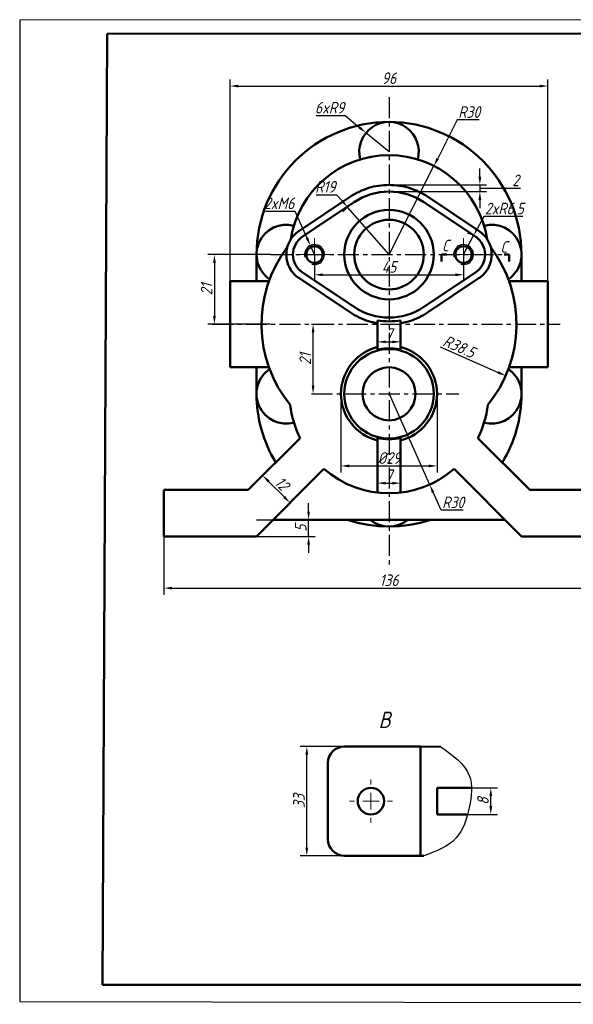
# Model space of a CAD drawing. Header units: millimetres. Extents: x 0 to 420, y -1 to 296.
# Tile 1 of 6: x 0 to 167, y -1 to 296. Entities that reach past the tile are written whole.
import ezdxf

# ---------------------------------------------------------------- set-up
doc = ezdxf.new("R2010")
doc.units = ezdxf.units.MM
doc.header["$LTSCALE"] = 0.2
doc.linetypes.add('CENTER', pattern=[50.8, 31.75, -6.35, 6.35, -6.35])
for name, color, linetype in [('Thin Line', 7, 'Continuous'), ('文字', 7, 'Continuous'), ('点划线', 3, 'CENTER')]:
    doc.layers.add(name, color=color, linetype=linetype)
for name, color, linetype, lineweight in [('Think Line', 7, 'Continuous', 50), ('粗实线', 7, 'Continuous', 50), ('细实线', 7, 'Continuous', 25)]:
    doc.layers.add(name, color=color, linetype=linetype, lineweight=lineweight)
doc.styles.add('尺寸数字', font='gbeitc.shx', dxfattribs={"bigfont": 'gbcbig.shx'})
doc.dimstyles.new("chang'an university", dxfattribs={"dimtxt": 3.5, "dimasz": 2.5, "dimexe": 2, "dimexo": 0, "dimtad": 1, "dimtoh": 1, "dimdec": 1, "dimdsep": 46, "dimtxsty": '尺寸数字', "dimcen": 2.5, "dimclrd": 256, "dimclre": 256, "dimclrt": 256, "dimadec": 0, "dimazin": 0, "dimtfac": 1, "dimtdec": 1, "dimtmove": 1, "dimatfit": 3, "dimfxl": 1, "dimlwd": -1, "dimlwe": -1, "dimarcsym": 0})

# ---------------------------------------------------------------- blocks, each defined once
blk = doc.blocks.new('SW_CENTERMARKSYMBOL_2')
at = {"color": 0, "linetype": 'Continuous', "lineweight": 18}
for p, q in [((0, 1.25), (0, 2.5)), ((-1.25, 0), (-2.5, 0)), ((0, 0), (-1.25, 0)), ((0, 0), (0, 1.25)), ((0, 0), (0, -1.25)), ((0, 0), (1.25, 0)), ((1.25, 0), (2.5, 0)), ((0, -1.25), (0, -2.5))]:
    blk.add_line(p, q, dxfattribs=at)
blk = doc.blocks.new('SW_CENTERMARKSYMBOL_3')
at = {"color": 0, "linetype": 'Continuous', "lineweight": 18}
for p, q in [((0, 1.25), (0, 2.5)), ((-1.25, 0), (-2.5, 0)), ((0, 0), (-1.25, 0)), ((0, 0), (0, 1.25)), ((0, 0), (0, -1.25)), ((0, 0), (1.25, 0)), ((1.25, 0), (2.5, 0)), ((0, -1.25), (0, -2.5))]:
    blk.add_line(p, q, dxfattribs=at)
blk = doc.blocks.new('SW_CENTERMARKSYMBOL_16')
at = {"color": 0, "linetype": 'Continuous', "lineweight": 18}
for p, q in [((0, 2.5), (0, 3.25)), ((-2.5, 0), (-3.25, 0)), ((0, 0), (-1.25, 0)), ((0, 0), (0, 1.25)), ((0, 0), (0, -1.25)), ((0, 0), (1.25, 0)), ((2.5, 0), (3.25, 0)), ((0, -2.5), (0, -3.25))]:
    blk.add_line(p, q, dxfattribs=at)
blk = doc.blocks.new('*D33')
at = {"layer": 'Defpoints', "color": 0, "transparency": 16777216}
for p in [(86.69, 76.91), (106.06, 76.91), (106.06, 43.91)]:
    blk.add_point(p, dxfattribs=at)
at = {"layer": 'Thin Line', "transparency": 16777216}
for p, q in [((106.06, 76.91), (84.69, 76.91)), ((86.69, 46.41), (86.69, 74.41)), ((106.06, 43.91), (84.69, 43.91))]:
    blk.add_line(p, q, dxfattribs=at)
for points in [[(86.27, 74.41), (87.11, 74.41), (86.69, 76.91)], [(86.27, 46.41), (87.11, 46.41), (86.69, 43.91)]]:
    blk.add_solid(points, dxfattribs=at)
at = {"layer": 'Thin Line', "transparency": 16777216, "insert": (84.31, 60.41), "char_height": 3.5, "attachment_point": 5, "rotation": 90, "style": '尺寸数字'}
blk.add_mtext('33', dxfattribs=at)
blk = doc.blocks.new('*D40')
at = {"layer": 'Defpoints', "color": 0, "transparency": 16777216}
for p in [(125.08, 252.03), (111.51, 225.27)]:
    blk.add_point(p, dxfattribs=at)
at = {"layer": 'Thin Line', "transparency": 16777216}
for p, q in [((132.1, 265.88), (126.21, 254.26)), ((138.7, 265.88), (132.1, 265.88)), ((111.51, 225.27), (125.08, 252.03))]:
    blk.add_line(p, q, dxfattribs=at)
blk.add_solid([(125.83, 254.45), (126.58, 254.07), (125.08, 252.03)], dxfattribs=at)
at = {"layer": 'Thin Line', "transparency": 16777216, "insert": (135.71, 268.25), "char_height": 3.5, "attachment_point": 5, "style": '尺寸数字'}
blk.add_mtext('R30', dxfattribs=at)
blk = doc.blocks.new('*D41')
at = {"layer": 'Defpoints', "color": 0, "transparency": 16777216}
for p in [(111.51, 204.27), (146.72, 188.72)]:
    blk.add_point(p, dxfattribs=at)
at = {"layer": 'Thin Line', "transparency": 16777216}
blk.add_line((126.98, 197.44), (144.44, 189.73), dxfattribs=at)
blk.add_solid([(144.61, 190.11), (144.27, 189.35), (146.72, 188.72)], dxfattribs=at)
at = {"layer": 'Thin Line', "transparency": 16777216, "insert": (132.68, 197.52), "char_height": 3.5, "attachment_point": 5, "rotation": 336.1727, "style": '尺寸数字'}
blk.add_mtext('R38.5', dxfattribs=at)
blk = doc.blocks.new('*D42')
at = {"layer": 'Defpoints', "color": 0, "transparency": 16777216}
for p in [(111.51, 183.27), (123.78, 155.9)]:
    blk.add_point(p, dxfattribs=at)
at = {"layer": 'Thin Line', "transparency": 16777216}
for p, q in [((111.51, 183.27), (123.78, 155.9)), ((127.25, 148.14), (124.8, 153.62)), ((133.86, 148.14), (127.25, 148.14))]:
    blk.add_line(p, q, dxfattribs=at)
blk.add_solid([(125.18, 153.79), (124.42, 153.45), (123.78, 155.9)], dxfattribs=at)
at = {"layer": 'Thin Line', "transparency": 16777216, "insert": (130.87, 150.52), "char_height": 3.5, "attachment_point": 5, "style": '尺寸数字'}
blk.add_mtext('R30', dxfattribs=at)
blk = doc.blocks.new('*D54')
at = {"layer": 'Defpoints', "color": 0, "transparency": 16777216}
for p in [(97.01, 183.27), (126.01, 183.27), (126.01, 161.52)]:
    blk.add_point(p, dxfattribs=at)
at = {"layer": 'Thin Line', "transparency": 16777216}
for p, q in [((97.01, 183.27), (97.01, 159.52)), ((126.01, 183.27), (126.01, 159.52)), ((99.51, 161.52), (123.51, 161.52))]:
    blk.add_line(p, q, dxfattribs=at)
for points in [[(99.51, 161.94), (99.51, 161.1), (97.01, 161.52)], [(123.51, 161.94), (123.51, 161.1), (126.01, 161.52)]]:
    blk.add_solid(points, dxfattribs=at)
at = {"layer": 'Thin Line', "transparency": 16777216, "insert": (111.51, 163.9), "char_height": 3.5, "attachment_point": 5, "style": '尺寸数字'}
blk.add_mtext('%%C29', dxfattribs=at)
blk = doc.blocks.new('*D57')
at = {"layer": 'Defpoints', "color": 0, "transparency": 16777216}
for p in [(71.51, 145.27), (87.23, 145.27), (71.51, 140.27)]:
    blk.add_point(p, dxfattribs=at)
at = {"layer": 'Thin Line', "transparency": 16777216}
for p, q in [((87.23, 147.77), (87.23, 150.27)), ((71.51, 145.27), (89.23, 145.27)), ((87.23, 140.27), (87.23, 145.27)), ((71.51, 140.27), (89.23, 140.27)), ((87.23, 137.77), (87.23, 135.27))]:
    blk.add_line(p, q, dxfattribs=at)
for points in [[(86.81, 147.77), (87.65, 147.77), (87.23, 145.27)], [(86.81, 137.77), (87.65, 137.77), (87.23, 140.27)]]:
    blk.add_solid(points, dxfattribs=at)
at = {"layer": 'Thin Line', "transparency": 16777216, "insert": (84.86, 142.77), "char_height": 3.5, "attachment_point": 5, "rotation": 90, "style": '尺寸数字'}
blk.add_mtext('5', dxfattribs=at)
blk = doc.blocks.new('*D63')
at = {"layer": 'Defpoints', "color": 0, "transparency": 16777216}
for p in [(43.51, 140.27), (179.51, 140.27), (179.51, 124.66)]:
    blk.add_point(p, dxfattribs=at)
at = {"layer": 'Thin Line', "transparency": 16777216}
for p, q in [((43.51, 140.27), (43.51, 122.66)), ((179.51, 140.27), (179.51, 122.66)), ((46.01, 124.66), (177.01, 124.66))]:
    blk.add_line(p, q, dxfattribs=at)
for points in [[(46.01, 125.07), (46.01, 124.24), (43.51, 124.66)], [(177.01, 125.07), (177.01, 124.24), (179.51, 124.66)]]:
    blk.add_solid(points, dxfattribs=at)
at = {"layer": 'Thin Line', "transparency": 16777216, "insert": (111.51, 127.03), "char_height": 3.5, "attachment_point": 5, "style": '尺寸数字'}
blk.add_mtext('136', dxfattribs=at)
blk = doc.blocks.new('*D65')
at = {"layer": 'Defpoints', "color": 0, "transparency": 16777216}
for p in [(73.05, 158.32), (81.3, 150.07), (81.62, 150.39)]:
    blk.add_point(p, dxfattribs=at)
at = {"layer": 'Thin Line', "transparency": 16777216}
for p, q in [((73.05, 158.32), (74.78, 160.05)), ((75.14, 156.87), (79.85, 152.16)), ((81.3, 150.07), (83.03, 151.8))]:
    blk.add_line(p, q, dxfattribs=at)
for points in [[(75.43, 157.17), (74.84, 156.58), (73.37, 158.64)], [(80.15, 152.45), (79.56, 151.86), (81.62, 150.39)]]:
    blk.add_solid(points, dxfattribs=at)
at = {"layer": 'Thin Line', "transparency": 16777216, "insert": (79.17, 156.19), "char_height": 3.5, "attachment_point": 5, "rotation": 315, "style": '尺寸数字'}
blk.add_mtext('12', dxfattribs=at)
blk = doc.blocks.new('*D66')
at = {"layer": 'Defpoints', "color": 0, "transparency": 16777216}
for p in [(88.12, 204.27), (88.59, 204.27), (88.12, 183.27)]:
    blk.add_point(p, dxfattribs=at)
at = {"layer": 'Thin Line', "transparency": 16777216}
for p, q in [((88.12, 204.27), (90.59, 204.27)), ((88.59, 185.77), (88.59, 201.77)), ((88.12, 183.27), (90.59, 183.27))]:
    blk.add_line(p, q, dxfattribs=at)
for points in [[(88.17, 201.77), (89.01, 201.77), (88.59, 204.27)], [(88.17, 185.77), (89.01, 185.77), (88.59, 183.27)]]:
    blk.add_solid(points, dxfattribs=at)
at = {"layer": 'Thin Line', "transparency": 16777216, "insert": (86.21, 193.77), "char_height": 3.5, "attachment_point": 5, "rotation": 90, "style": '尺寸数字'}
blk.add_mtext('21', dxfattribs=at)
blk = doc.blocks.new('*D67')
at = {"layer": 'Defpoints', "color": 0, "transparency": 16777216}
for p in [(104.56, 261.99), (111.51, 256.27)]:
    blk.add_point(p, dxfattribs=at)
at = {"layer": 'Thin Line', "transparency": 16777216}
for p, q in [((89.53, 267.19), (98.25, 267.19)), ((98.25, 267.19), (102.63, 263.58)), ((111.51, 256.27), (104.56, 261.99))]:
    blk.add_line(p, q, dxfattribs=at)
blk.add_solid([(102.89, 263.91), (102.36, 263.26), (104.56, 261.99)], dxfattribs=at)
at = {"layer": 'Thin Line', "transparency": 16777216, "insert": (93.57, 269.56), "char_height": 3.5, "attachment_point": 5, "style": '尺寸数字'}
blk.add_mtext('6xR9', dxfattribs=at)
blk = doc.blocks.new('*D68')
at = {"layer": 'Defpoints', "color": 0, "transparency": 16777216}
for p in [(98.99, 239.57), (111.51, 225.27)]:
    blk.add_point(p, dxfattribs=at)
at = {"layer": 'Thin Line', "transparency": 16777216}
for p, q in [((89.53, 243.33), (95.7, 243.33)), ((95.7, 243.33), (97.34, 241.45)), ((111.51, 225.27), (98.99, 239.57))]:
    blk.add_line(p, q, dxfattribs=at)
blk.add_arc((111.51, 225.27), 19, 123.749, 137.2352, dxfattribs=at)
blk.add_solid([(97.66, 241.73), (97.03, 241.18), (98.99, 239.57)], dxfattribs=at)
at = {"layer": 'Thin Line', "transparency": 16777216, "insert": (92.3, 245.71), "char_height": 3.5, "attachment_point": 5, "style": '尺寸数字'}
blk.add_mtext('R19', dxfattribs=at)
blk = doc.blocks.new('*D69')
at = {"layer": 'Defpoints', "color": 0, "transparency": 16777216}
for p in [(87.77, 228.01), (89.01, 225.27)]:
    blk.add_point(p, dxfattribs=at)
at = {"layer": 'Thin Line', "transparency": 16777216}
for p, q in [((74.23, 238.36), (83.1, 238.36)), ((83.1, 238.36), (86.74, 230.29)), ((89.01, 225.27), (87.77, 228.01))]:
    blk.add_line(p, q, dxfattribs=at)
blk.add_solid([(87.12, 230.46), (86.36, 230.12), (87.77, 228.01)], dxfattribs=at)
at = {"layer": 'Thin Line', "transparency": 16777216, "insert": (78.35, 240.73), "char_height": 3.5, "attachment_point": 5, "style": '尺寸数字'}
blk.add_mtext('2xM6', dxfattribs=at)
blk = doc.blocks.new('*D70')
at = {"layer": 'Defpoints', "color": 0, "transparency": 16777216}
for p in [(137.06, 231.01), (134.01, 225.27)]:
    blk.add_point(p, dxfattribs=at)
at = {"layer": 'Thin Line', "transparency": 16777216}
for p, q in [((140.13, 236.79), (138.23, 233.22)), ((151.91, 236.79), (140.13, 236.79)), ((134.01, 225.27), (137.06, 231.01))]:
    blk.add_line(p, q, dxfattribs=at)
blk.add_arc((134.01, 225.27), 6.5, 56.251, 79.6277, dxfattribs=at)
blk.add_solid([(137.86, 233.42), (138.6, 233.03), (137.06, 231.01)], dxfattribs=at)
at = {"layer": 'Thin Line', "transparency": 16777216, "insert": (146.33, 239.16), "char_height": 3.5, "attachment_point": 5, "style": '尺寸数字'}
blk.add_mtext('2xR6.5', dxfattribs=at)
blk = doc.blocks.new('*D71')
at = {"layer": 'Defpoints', "color": 0, "transparency": 16777216}
for p in [(89.01, 225.27), (134.01, 225.27), (134.01, 219.18)]:
    blk.add_point(p, dxfattribs=at)
at = {"layer": 'Thin Line', "transparency": 16777216}
for p, q in [((89.01, 225.27), (89.01, 217.18)), ((134.01, 225.27), (134.01, 217.18)), ((91.51, 219.18), (131.51, 219.18))]:
    blk.add_line(p, q, dxfattribs=at)
for points in [[(91.51, 219.6), (91.51, 218.76), (89.01, 219.18)], [(131.51, 219.6), (131.51, 218.76), (134.01, 219.18)]]:
    blk.add_solid(points, dxfattribs=at)
at = {"layer": 'Thin Line', "transparency": 16777216, "insert": (111.51, 221.55), "char_height": 3.5, "attachment_point": 5, "style": '尺寸数字'}
blk.add_mtext('45', dxfattribs=at)
blk = doc.blocks.new('*D73')
at = {"layer": 'Defpoints', "color": 0, "transparency": 16777216}
for p in [(126.06, 64.41), (142.24, 64.41), (126.06, 56.41)]:
    blk.add_point(p, dxfattribs=at)
at = {"layer": 'Thin Line', "transparency": 16777216}
for p, q in [((126.06, 64.41), (144.24, 64.41)), ((142.24, 58.91), (142.24, 61.91)), ((126.06, 56.41), (144.24, 56.41))]:
    blk.add_line(p, q, dxfattribs=at)
for points in [[(141.83, 61.91), (142.66, 61.91), (142.24, 64.41)], [(141.83, 58.91), (142.66, 58.91), (142.24, 56.41)]]:
    blk.add_solid(points, dxfattribs=at)
at = {"layer": 'Thin Line', "transparency": 16777216, "insert": (139.87, 60.41), "char_height": 3.5, "attachment_point": 5, "rotation": 90, "style": '尺寸数字'}
blk.add_mtext('8', dxfattribs=at)
blk = doc.blocks.new('*D74')
at = {"layer": 'Defpoints', "color": 0, "transparency": 16777216}
for p in [(108.01, 200.98), (115.01, 200.98), (115.01, 198.95)]:
    blk.add_point(p, dxfattribs=at)
at = {"layer": 'Thin Line', "transparency": 16777216}
for p, q in [((108.01, 200.98), (108.01, 196.95)), ((115.01, 200.98), (115.01, 196.95)), ((110.51, 198.95), (112.51, 198.95))]:
    blk.add_line(p, q, dxfattribs=at)
for points in [[(110.51, 199.36), (110.51, 198.53), (108.01, 198.95)], [(112.51, 199.36), (112.51, 198.53), (115.01, 198.95)]]:
    blk.add_solid(points, dxfattribs=at)
at = {"layer": 'Thin Line', "transparency": 16777216, "insert": (111.51, 201.32), "char_height": 3.5, "attachment_point": 5, "style": '尺寸数字'}
blk.add_mtext('7', dxfattribs=at)
blk = doc.blocks.new('*D75')
at = {"layer": 'Defpoints', "color": 0, "transparency": 16777216}
for p in [(115.01, 156.32), (108.01, 153.48), (115.01, 153.48)]:
    blk.add_point(p, dxfattribs=at)
at = {"layer": 'Thin Line', "transparency": 16777216}
for p, q in [((108.01, 153.48), (108.01, 158.32)), ((115.01, 153.48), (115.01, 158.32)), ((110.51, 156.32), (112.51, 156.32))]:
    blk.add_line(p, q, dxfattribs=at)
for points in [[(110.51, 156.74), (110.51, 155.9), (108.01, 156.32)], [(112.51, 156.74), (112.51, 155.9), (115.01, 156.32)]]:
    blk.add_solid(points, dxfattribs=at)
at = {"layer": 'Thin Line', "transparency": 16777216, "insert": (111.51, 158.7), "char_height": 3.5, "attachment_point": 5, "style": '尺寸数字'}
blk.add_mtext('7', dxfattribs=at)
blk = doc.blocks.new('*D76')
at = {"layer": 'Defpoints', "color": 0, "transparency": 16777216}
for p in [(75.76, 225.27), (58.8, 204.27), (75.76, 204.27)]:
    blk.add_point(p, dxfattribs=at)
at = {"layer": 'Thin Line', "transparency": 16777216}
for p, q in [((75.76, 225.27), (56.8, 225.27)), ((58.8, 222.77), (58.8, 206.77)), ((75.76, 204.27), (56.8, 204.27))]:
    blk.add_line(p, q, dxfattribs=at)
for points in [[(58.39, 222.77), (59.22, 222.77), (58.8, 225.27)], [(58.39, 206.77), (59.22, 206.77), (58.8, 204.27)]]:
    blk.add_solid(points, dxfattribs=at)
at = {"layer": 'Thin Line', "transparency": 16777216, "insert": (56.43, 214.77), "char_height": 3.5, "attachment_point": 5, "rotation": 90, "style": '尺寸数字'}
blk.add_mtext('21', dxfattribs=at)
blk = doc.blocks.new('*D77')
at = {"layer": 'Defpoints', "color": 0, "transparency": 16777216}
for p in [(111.51, 246.27), (111.51, 244.27), (138.94, 244.27)]:
    blk.add_point(p, dxfattribs=at)
at = {"layer": 'Thin Line', "transparency": 16777216}
for p, q in [((138.94, 248.77), (138.94, 251.27)), ((111.51, 246.27), (140.94, 246.27)), ((111.51, 244.27), (140.94, 244.27)), ((138.94, 246.27), (138.94, 244.27)), ((138.94, 246.27), (138.94, 244.27)), ((138.94, 245.27), (148.25, 245.27)), ((148.25, 245.27), (151.25, 245.27)), ((138.94, 241.77), (138.94, 239.27))]:
    blk.add_line(p, q, dxfattribs=at)
for points in [[(138.52, 248.77), (139.36, 248.77), (138.94, 246.27)], [(138.52, 241.77), (139.36, 241.77), (138.94, 244.27)]]:
    blk.add_solid(points, dxfattribs=at)
at = {"layer": 'Thin Line', "transparency": 16777216, "insert": (149.75, 247.65), "char_height": 3.5, "attachment_point": 5, "style": '尺寸数字'}
blk.add_mtext('2', dxfattribs=at)
blk = doc.blocks.new('*D78')
at = {"layer": 'Defpoints', "color": 0, "transparency": 16777216}
for p in [(159.51, 276.11), (63.51, 191.27), (159.51, 191.27)]:
    blk.add_point(p, dxfattribs=at)
at = {"layer": 'Thin Line', "transparency": 16777216}
for p, q in [((63.51, 191.27), (63.51, 278.11)), ((159.51, 191.27), (159.51, 278.11)), ((66.01, 276.11), (157.01, 276.11))]:
    blk.add_line(p, q, dxfattribs=at)
for points in [[(66.01, 276.52), (66.01, 275.69), (63.51, 276.11)], [(157.01, 276.52), (157.01, 275.69), (159.51, 276.11)]]:
    blk.add_solid(points, dxfattribs=at)
at = {"layer": 'Thin Line', "transparency": 16777216, "insert": (111.51, 278.48), "char_height": 3.5, "attachment_point": 5, "style": '尺寸数字'}
blk.add_mtext('96', dxfattribs=at)

msp = doc.modelspace()

# ---------------------------------------------------------------- linework, layer by layer
at = {"layer": 'Think Line', "lineweight": 25}
for p, q in [((419.96, 296.12), (0, 295.98)), ((0, 295.98), (0, 0)), ((0, 0), (420, -0.88))]:
    msp.add_line(p, q, dxfattribs=at)
at = {"layer": 'Think Line'}
for p, q in [((26.42, 291.86), (25, 5)), ((415, 292), (26.42, 291.86)), ((25, 5), (415, 5))]:
    msp.add_line(p, q, dxfattribs=at)
at = {"layer": '点划线'}
for p, q in [((111.51, 272.8), (111.51, 131.09)), ((75.76, 225.27), (147.75, 225.27)), ((58.11, 204.27), (163.22, 204.27)), ((88.12, 183.27), (132.58, 183.27))]:
    msp.add_line(p, q, dxfattribs=at)
at = {"layer": '粗实线', "color": 7, "linetype": 'Continuous', "lineweight": 50}
for p, q in [((99.84, 242.74), (84.28, 232.34)), ((100.95, 241.07), (85.39, 230.68)), ((137.62, 230.68), (122.06, 241.07)), ((138.73, 232.34), (123.17, 242.74)), ((85.39, 219.87), (100.95, 209.48)), ((122.06, 209.48), (137.62, 219.87)), ((75.25, 217.27), (63.51, 217.27)), ((63.51, 217.27), (63.51, 191.27)), ((84.28, 218.21), (99.84, 207.81)), ((123.17, 207.81), (138.73, 218.21)), ((159.51, 217.27), (147.76, 217.27)), ((159.51, 217.27), (159.51, 191.27)), ((108.01, 205.43), (108.01, 196.54)), ((115.01, 196.54), (115.01, 205.43)), ((63.51, 191.27), (75.25, 191.27)), ((147.76, 191.27), (159.51, 191.27)), ((84.64, 169.91), (69.01, 154.27)), ((108.01, 170.01), (108.01, 169.56)), ((115.01, 170.01), (115.01, 169.56)), ((154.01, 154.27), (138.37, 169.91)), ((71.51, 140.27), (91.85, 160.61)), ((131.17, 160.61), (151.51, 140.27)), ((43.51, 140.27), (43.51, 154.27)), ((43.51, 154.27), (48.51, 154.27)), ((69.01, 154.27), (48.51, 154.27)), ((174.51, 154.27), (154.01, 154.27)), ((76.51, 145.27), (146.51, 145.27)), ((43.51, 140.27), (48.51, 140.27)), ((48.51, 140.27), (71.51, 140.27)), ((151.51, 140.27), (174.51, 140.27)), ((98.06, 76.91), (121.06, 76.91)), ((121.06, 76.91), (121.06, 43.91)), ((121.06, 76.91), (127.12, 76.8)), ((93.06, 71.91), (93.06, 48.91)), ((126.06, 56.41), (126.06, 64.41)), ((126.06, 64.41), (136.41, 64.41)), ((126.06, 56.41), (135.25, 56.41)), ((98.06, 43.91), (121.06, 43.91)), ((121.06, 43.91), (122.06, 43.91))]:
    msp.add_line(p, q, dxfattribs=at)
at = {"layer": '粗实线'}
for p, q in [((71.51, 225.27), (71.51, 217.27)), ((129.01, 225.27), (127.38, 225.27)), ((127.38, 225.27), (127.38, 223.23)), ((147.75, 225.27), (146.27, 225.27)), ((147.75, 225.27), (147.75, 223.2)), ((151.51, 225.27), (151.51, 217.27)), ((71.51, 191.27), (71.51, 183.27)), ((151.51, 191.27), (151.51, 183.27))]:
    msp.add_line(p, q, dxfattribs=at)
at = {"layer": '粗实线', "color": 7, "linetype": 'Continuous', "lineweight": 50}
for centre, radius in [((111.51, 225.27), 13.5), ((111.51, 225.27), 10.5), ((89.01, 225.27), 2.5), ((134.01, 225.27), 2.5), ((111.51, 183.27), 13.5), ((111.51, 183.27), 8), ((106.06, 60.41), 4)]:
    msp.add_circle(centre, radius, dxfattribs=at)
at = {"layer": '粗实线'}
for centre, start, end in [((111.51, 225.27), 0, 180), ((111.51, 183.27), 180, 211.1932), ((111.51, 183.27), 328.8068, 360), ((111.51, 183.27), 251.8051, 288.1949)]:
    msp.add_arc(centre, 40, start, end, dxfattribs=at)
at = {"layer": '粗实线', "color": 7, "linetype": 'Continuous', "lineweight": 50}
for centre, radius, start, end in [((111.51, 256.27), 9, 345.2572, 194.7428), ((111.51, 225.27), 30, 8.8308, 171.1691), ((111.51, 225.27), 19, 56.251, 123.749), ((80.51, 225.27), 9, 75.2572, 235.9493), ((89.01, 225.27), 8.5, 123.749, 147.1923), ((142.51, 225.27), 9, 304.0507, 104.7428), ((89.01, 225.27), 8.5, 147.1923, 164.7935), ((89.01, 225.27), 6.5, 123.749, 236.251), ((134.01, 225.27), 6.5, 303.749, 56.251), ((134.01, 225.27), 8.5, 15.2067, 32.8074), ((111.51, 204.27), 38.5, 142.8887, 219.2576), ((134.01, 225.27), 8.5, 303.749, 15.2067), ((111.51, 204.27), 38.5, 320.7424, 37.1113), ((111.51, 225.27), 19, 236.251, 303.749), ((80.5, 183.27), 9, 124.0387, 284.7548), ((142.51, 183.27), 9, 255.2572, 55.9493), ((111.51, 183.27), 30, 186.4366, 206.446), ((111.51, 183.27), 30, 333.554, 353.5634), ((111.51, 183.27), 30, 229.0548, 310.9452), ((111.51, 152.27), 9, 231.0576, 308.9424), ((98.06, 71.91), 5, 90, 180), ((98.06, 48.91), 5, 180, 270)]:
    msp.add_arc(centre, radius, start, end, dxfattribs=at)
for points, knots in [([(123.17, 242.74), (122.34, 243.29), (120.57, 244.3), (117.67, 245.43), (114.61, 246.12), (112.54, 246.27), (111.51, 246.27), (110.47, 246.27), (108.4, 246.12), (105.34, 245.43), (102.44, 244.3), (100.67, 243.29), (99.84, 242.74)], [0.9222207, 0.9222207, 0.9222207, 0.9222207, 0.9416655, 0.9611103, 0.9805552, 1, 1, 1, 1.0194448, 1.0388897, 1.0583345, 1.0777793, 1.0777793, 1.0777793, 1.0777793]), ([(138.73, 232.34), (139.27, 231.98), (140.15, 231.24), (140.88, 230.3), (141.15, 229.88)], [0.20155407, 0.20155407, 0.20155407, 0.20155407, 0.21366555, 0.22243262, 0.22243262, 0.22243262, 0.22243262]), ([(84.28, 218.21), (83.74, 218.57), (82.72, 219.43), (81.49, 221.11), (80.69, 223.11), (80.41, 225.27), (80.6, 226.75), (80.79, 227.47), (80.8, 227.5)], [0.70155407, 0.70155407, 0.70155407, 0.70155407, 0.71366555, 0.72577703, 0.73788852, 0.75, 0.76211148, 0.76264842, 0.76264842, 0.76264842, 0.76264842]), ([(99.84, 207.81), (101.52, 206.69), (104.2, 205.41), (107.11, 204.72), (108.01, 204.57)], [0.52188239, 0.52188239, 0.52188239, 0.52188239, 0.56077205, 0.57777931, 0.57777931, 0.57777931, 0.57777931]), ([(115.01, 204.57), (115.9, 204.72), (118.81, 205.41), (121.5, 206.69), (123.17, 207.81)], [0.42222069, 0.42222069, 0.42222069, 0.42222069, 0.43922795, 0.47811761, 0.47811761, 0.47811761, 0.47811761]), ([(108.01, 169.2), (101.69, 170.77), (97.01, 176.48), (97.01, 189.68), (101.42, 195.45), (107.64, 197.26), (108.01, 197.35)], [0.037693, 0.037693, 0.037693, 0.037693, 0.25, 0.25, 0.45, 0.462307, 0.462307, 0.462307, 0.462307]), ([(108.01, 196.54), (108.07, 196.56), (108.49, 196.66), (109.28, 196.82), (110.38, 196.96), (111.13, 196.99), (111.51, 196.99), (111.88, 196.99), (112.63, 196.96), (113.73, 196.82), (114.52, 196.66), (114.94, 196.56), (115.01, 196.54)], [0.96005338, 0.96005338, 0.96005338, 0.96005338, 0.9625, 0.975, 0.9875, 1, 1, 1, 1.0125, 1.025, 1.0375, 1.03994662, 1.03994662, 1.03994662, 1.03994662]), ([(115.01, 197.35), (115.37, 197.26), (121.59, 195.45), (126.01, 189.68), (126.01, 176.48), (121.32, 170.77), (115.01, 169.2)], [0.537693, 0.537693, 0.537693, 0.537693, 0.55, 0.75, 0.75, 0.962307, 0.962307, 0.962307, 0.962307])]:
    msp.add_open_spline(points, degree=3, knots=knots, dxfattribs=at)
for points in [[(115.01, 205.43), (113.85, 205.22), (111.51, 205.02), (109.16, 205.22), (108.01, 205.43)], [(111.51, 169.56), (110.3, 169.56), (109.12, 169.72), (108.01, 170.01)], [(115.01, 170.01), (113.89, 169.72), (112.71, 169.56), (111.51, 169.56)]]:
    msp.add_open_spline(points, degree=3, dxfattribs=at)
at = {"layer": '细实线', "color": 7, "linetype": 'Continuous', "lineweight": 50}
for p, q in [((108.01, 169.56), (108.01, 153.48)), ((115.01, 169.56), (115.01, 153.48))]:
    msp.add_line(p, q, dxfattribs=at)
at = {"layer": '细实线', "color": 7, "linetype": 'Continuous', "lineweight": 25}
for centre in [(89.01, 225.27), (134.01, 225.27)]:
    msp.add_arc(centre, 3, 255, 195, dxfattribs=at)
at = {"layer": '细实线'}
msp.add_spline([(127.12, 76.8), (135.75, 68.18), (135.75, 58.52), (131.78, 49.3), (122.06, 43.91)], degree=3, dxfattribs=at)

# ---------------------------------------------------------------- block references
at = {"layer": '粗实线', "color": 7, "linetype": 'Continuous', "lineweight": 50, "xscale": 2, "yscale": 2, "zscale": 2}
for name, p in [('SW_CENTERMARKSYMBOL_3', (89.01, 225.27)), ('SW_CENTERMARKSYMBOL_2', (134.01, 225.27)), ('SW_CENTERMARKSYMBOL_16', (106.06, 60.41))]:
    msp.add_blockref(name, p, dxfattribs=at)

# ---------------------------------------------------------------- texts
at = {"layer": '文字', "char_height": 3.5, "attachment_point": 1, "style": '尺寸数字'}
for width, insert in [(2.5112, (127.5, 229.75)), (4.0083, (145.11, 229.32))]:
    msp.add_mtext_dynamic_manual_height_columns('C', width=width, gutter_width=25, heights=[0], dxfattribs=dict(at, insert=insert))
at = {"layer": '细实线', "insert": (108.34, 87.43), "char_height": 5, "attachment_point": 1, "style": '尺寸数字'}
msp.add_mtext_dynamic_manual_height_columns('B', width=15.0397, gutter_width=25, heights=[0], dxfattribs=at)

# ---------------------------------------------------------------- dimensions: what is measured, and where the dimension line sits
at = {"layer": 'Thin Line'}
for base, p1, p2, picture, middle in [((159.51, 276.11), (63.51, 191.27), (159.51, 191.27), '*D78', (111.51, 278.48)), ((134.01, 219.18), (89.01, 225.27), (134.01, 225.27), '*D71', (111.51, 221.55)), ((115.01, 198.95), (108.01, 200.98), (115.01, 200.98), '*D74', (111.51, 201.32)), ((115.01, 156.32), (108.01, 153.48), (115.01, 153.48), '*D75', (111.51, 158.7)), ((179.51, 124.66), (43.51, 140.27), (179.51, 140.27), '*D63', (111.51, 127.03))]:
    dim = msp.add_linear_dim(base=base, p1=p1, p2=p2, dimstyle="chang'an university", dxfattribs=at)
    dim.commit()
    dim.dimension.update_dxf_attribs({"geometry": picture, "text_midpoint": middle})
for center, mpoint, text, picture, middle in [((111.51, 256.27), (104.56, 261.99), '6x<>', '*D67', (98.25, 267.19)), ((89.01, 225.27), (87.77, 228.01), '2xM6', '*D69', (83.1, 238.36)), ((134.01, 225.27), (137.06, 231.01), '2x<>', '*D70', (140.13, 236.79))]:
    dim = msp.add_radius_dim(center=center, mpoint=mpoint, text=text, dimstyle="chang'an university", dxfattribs=at)
    dim.commit()
    dim.dimension.update_dxf_attribs({"geometry": picture, "text_midpoint": middle, "dimtype": 164})
for center, mpoint, picture, middle in [((111.51, 225.27), (125.08, 252.03), '*D40', (132.1, 265.88)), ((111.51, 204.27), (146.72, 188.72), '*D41', (131.72, 195.35))]:
    dim = msp.add_radius_dim(center=center, mpoint=mpoint, dimstyle="chang'an university", dxfattribs=at)
    dim.commit()
    dim.dimension.update_dxf_attribs({"geometry": picture, "text_midpoint": middle, "dimtype": 164})
dim = msp.add_aligned_dim(p1=(111.51, 246.27), p2=(111.51, 244.27), distance=27.43, dimstyle="chang'an university", dxfattribs=at)
dim.commit()
dim.dimension.update_dxf_attribs({"geometry": '*D77', "text_midpoint": (148.88, 247.65)})
for center, mpoint, picture, middle in [((111.51, 225.27), (98.99, 239.57), '*D68', (92.3, 245.71)), ((111.51, 183.27), (123.78, 155.9), '*D42', (130.87, 150.52))]:
    dim = msp.add_radius_dim(center=center, mpoint=mpoint, dimstyle="chang'an university", dxfattribs=at)
    dim.commit()
    dim.dimension.update_dxf_attribs({"geometry": picture, "text_midpoint": middle})
for base, p1, p2, picture, middle in [((58.8, 204.27), (75.76, 225.27), (75.76, 204.27), '*D76', (56.43, 214.77)), ((88.59, 204.27), (88.12, 183.27), (88.12, 204.27), '*D66', (86.21, 193.77)), ((87.23, 145.27), (71.51, 140.27), (71.51, 145.27), '*D57', (84.86, 142.77)), ((86.69, 76.91), (106.06, 43.91), (106.06, 76.91), '*D33', (84.31, 60.41)), ((142.24, 64.41), (126.06, 56.41), (126.06, 64.41), '*D73', (139.87, 60.41))]:
    dim = msp.add_linear_dim(base=base, p1=p1, p2=p2, angle=90, dimstyle="chang'an university", dxfattribs=at)
    dim.commit()
    dim.dimension.update_dxf_attribs({"geometry": picture, "text_midpoint": middle})
for p1, p2, distance, text, picture, middle in [((97.01, 183.27), (126.01, 183.27), -21.75, '%%C<>', '*D54', (111.51, 163.9)), ((73.05, 158.32), (81.3, 150.07), 0.45, '12', '*D65', (79.17, 156.19))]:
    dim = msp.add_aligned_dim(p1=p1, p2=p2, distance=distance, text=text, dimstyle="chang'an university", dxfattribs=at)
    dim.commit()
    dim.dimension.update_dxf_attribs({"geometry": picture, "text_midpoint": middle})

doc.saveas('drawing.dxf')
